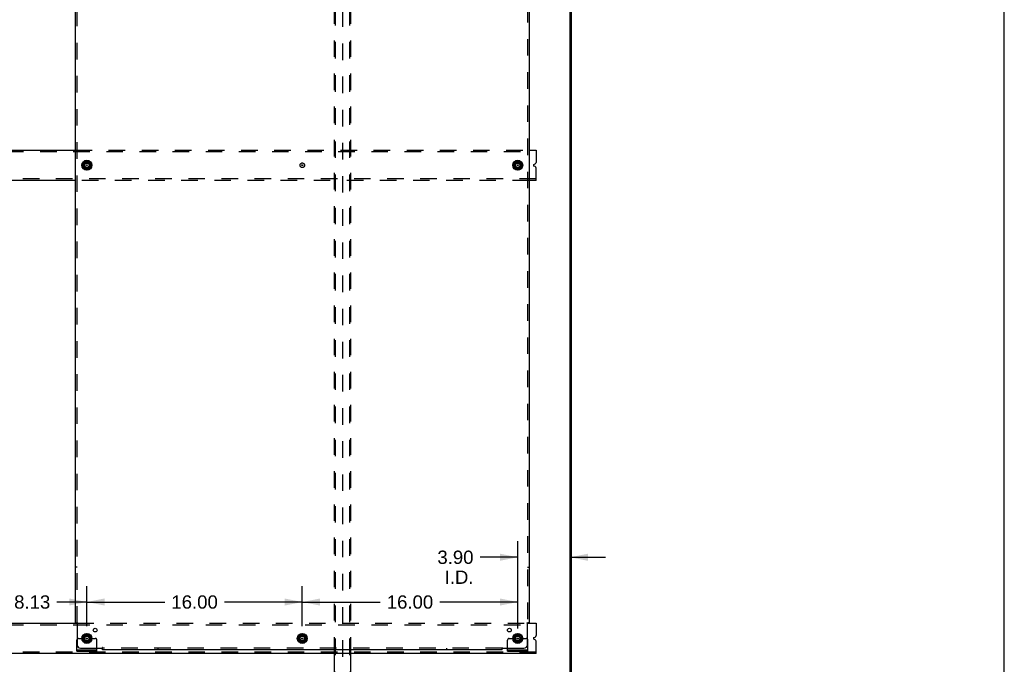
# Model space of a CAD drawing. Header units: inches. Extents: x 0 to 224, y 0 to 145.
# Tile 44 of 45: x 151 to 224, y 49 to 97. Entities that reach past the tile are written whole.
import ezdxf

# ---------------------------------------------------------------- set-up
doc = ezdxf.new("R2010")
doc.units = ezdxf.units.IN
doc.header["$LTSCALE"] = 12.302632
doc.header["$MEASUREMENT"] = 0
doc.linetypes.add('DOT', pattern=[0.2, 0.1, -0.1])
doc.linetypes.add('HIDDEN', pattern=[0.2, 0.1, -0.1])
doc.layers.get('0').update_dxf_attribs({"linetype": 'CONTINUOUS'})
for name, color, linetype in [('DEFAULT_2', 8, 'HIDDEN'), ('DIMENSIONS', 7, 'CONTINUOUS'), ('SUBPANELS', 7, 'CONTINUOUS')]:
    doc.layers.add(name, color=color, linetype=linetype)
doc.styles.get("Standard").update_dxf_attribs({"font": 'arial.ttf'})
doc.dimstyles.new('DIMSTYLE_1', dxfattribs={"dimtxt": 0.986842, "dimasz": 1.315789, "dimexe": 0.09, "dimexo": 0.07, "dimgap": 0.0375, "dimtad": 0, "dimtih": 1, "dimtoh": 1, "dimzin": 4, "dimdsep": 46, "dimtxsty": 'Standard', "dimblk": '_FILLED', "dimblk1": '_FILLED', "dimblk2": '_FILLED', "dimcen": 0.09, "dimadec": 3, "dimazin": 1, "dimtfac": 1, "dimtdec": 3, "dimtofl": 0, "dimtmove": 0, "dimatfit": 3, "dimldrblk": '_FILLED', "dimfxl": 0, "dimtolj": 1, "dimtzin": 4, "dimarcsym": 0})

# ---------------------------------------------------------------- blocks, each defined once
blk = doc.blocks.new('_FILLED')
at = {"color": 0, "linetype": 'ByBlock'}
blk.add_solid([(0, 0), (-1, 0.2), (-1, -0.2)], dxfattribs=at)
blk = doc.blocks.new('*D6')
at = {"layer": 'DIMENSIONS', "color": 2, "linetype": 'Continuous'}
for p, q in [((171.537, 51.882), (171.537, 54.849)), ((187.537, 52.069), (187.537, 54.849)), ((171.537, 53.664), (177.319, 53.664)), ((187.537, 53.664), (181.754, 53.664))]:
    blk.add_line(p, q, dxfattribs=at)
at = {"layer": 'DIMENSIONS', "color": 2, "linetype": 'Continuous', "xscale": 1.3157894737, "yscale": 1.3157894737, "zscale": 1.3157894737, "rotation": 180}
blk.add_blockref('_FILLED', (171.537, 53.664), dxfattribs=at)
at = {"layer": 'DIMENSIONS', "color": 2, "linetype": 'Continuous', "xscale": 1.3157894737, "yscale": 1.3157894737, "zscale": 1.3157894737}
blk.add_blockref('_FILLED', (187.537, 53.664), dxfattribs=at)
at = {"layer": 'DIMENSIONS', "color": 2, "linetype": 'Continuous', "insert": (179.537, 54.158), "char_height": 0.9868, "width": 3.44844, "attachment_point": 2, "line_spacing_factor": 0.9}
blk.add_mtext('16.00', dxfattribs=at)
blk = doc.blocks.new('*D7')
at = {"layer": 'DIMENSIONS', "color": 2, "linetype": 'Continuous'}
for p, q in [((155.537, 51.882), (155.537, 54.849)), ((171.537, 51.882), (171.537, 54.849)), ((155.537, 53.664), (161.319, 53.664)), ((171.537, 53.664), (165.754, 53.664))]:
    blk.add_line(p, q, dxfattribs=at)
at = {"layer": 'DIMENSIONS', "color": 2, "linetype": 'Continuous', "xscale": 1.3157894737, "yscale": 1.3157894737, "zscale": 1.3157894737, "rotation": 180}
blk.add_blockref('_FILLED', (155.537, 53.664), dxfattribs=at)
at = {"layer": 'DIMENSIONS', "color": 2, "linetype": 'Continuous', "xscale": 1.3157894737, "yscale": 1.3157894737, "zscale": 1.3157894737}
blk.add_blockref('_FILLED', (171.537, 53.664), dxfattribs=at)
at = {"layer": 'DIMENSIONS', "color": 2, "linetype": 'Continuous', "insert": (163.537, 54.158), "char_height": 0.9868, "width": 3.44844, "attachment_point": 2, "line_spacing_factor": 0.9}
blk.add_mtext('16.00', dxfattribs=at)
blk = doc.blocks.new('*D10')
at = {"layer": 'DIMENSIONS', "color": 2, "linetype": 'Continuous'}
for p, q in [((147.412, 51.882), (147.412, 54.849)), ((155.537, 51.882), (155.537, 54.849)), ((147.412, 53.664), (149.64, 53.664)), ((155.537, 53.664), (153.308, 53.664))]:
    blk.add_line(p, q, dxfattribs=at)
at = {"layer": 'DIMENSIONS', "color": 2, "linetype": 'Continuous', "xscale": 1.3157894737, "yscale": 1.3157894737, "zscale": 1.3157894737, "rotation": 180}
blk.add_blockref('_FILLED', (147.412, 53.664), dxfattribs=at)
at = {"layer": 'DIMENSIONS', "color": 2, "linetype": 'Continuous', "xscale": 1.3157894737, "yscale": 1.3157894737, "zscale": 1.3157894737}
blk.add_blockref('_FILLED', (155.537, 53.664), dxfattribs=at)
at = {"layer": 'DIMENSIONS', "color": 2, "linetype": 'Continuous', "insert": (151.474, 54.158), "char_height": 0.9868, "width": 2.68172, "attachment_point": 2, "line_spacing_factor": 0.9}
blk.add_mtext('8.13', dxfattribs=at)
blk = doc.blocks.new('*D14')
at = {"layer": 'DIMENSIONS', "color": 2, "linetype": 'Continuous'}
for p, q in [((187.537, 51.698), (187.537, 58.17)), ((187.537, 56.986), (184.75, 56.986)), ((191.433, 56.986), (194.064, 56.986))]:
    blk.add_line(p, q, dxfattribs=at)
at = {"layer": 'DIMENSIONS', "color": 2, "linetype": 'Continuous', "xscale": 1.3157894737, "yscale": 1.3157894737, "zscale": 1.3157894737}
blk.add_blockref('_FILLED', (187.537, 56.986), dxfattribs=at)
at = {"layer": 'DIMENSIONS', "color": 2, "linetype": 'Continuous', "xscale": 1.3157894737, "yscale": 1.3157894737, "zscale": 1.3157894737, "rotation": 180}
blk.add_blockref('_FILLED', (191.433, 56.986), dxfattribs=at)
at = {"layer": 'DIMENSIONS', "color": 2, "linetype": 'Continuous', "insert": (184.256, 57.479), "char_height": 0.9868, "width": 2.68172, "attachment_point": 3, "line_spacing_factor": 0.9}
blk.add_mtext('3.90\\PI.D.', dxfattribs=at)

msp = doc.modelspace()

# ---------------------------------------------------------------- linework, layer by layer
at = {"color": 7, "linetype": 'Continuous'}
for p, q in [((223.684, 0), (223.684, 144.737)), ((191.433, 42.19), (191.433, 125.982)), ((191.537, 42.19), (191.537, 125.982)), ((148.255, 87.211), (154.693, 87.211)), ((188.38, 87.211), (188.912, 87.211)), ((188.912, 87.211), (188.912, 86.298)), ((155.264, 86.249), (155.532, 86.403)), ((155.542, 86.403), (155.809, 86.249)), ((187.264, 86.249), (187.532, 86.403)), ((187.542, 86.403), (187.809, 86.249)), ((155.259, 86.24), (155.259, 85.931)), ((155.532, 85.768), (155.264, 85.923)), ((155.809, 85.923), (155.542, 85.768)), ((155.814, 86.24), (155.814, 85.931)), ((187.259, 86.24), (187.259, 85.931)), ((187.532, 85.768), (187.264, 85.923)), ((187.809, 85.923), (187.542, 85.768)), ((187.814, 86.24), (187.814, 85.931)), ((188.74, 86.144), (188.834, 86.183)), ((188.834, 85.989), (188.74, 86.028)), ((188.912, 84.961), (188.912, 85.874)), ((154.693, 84.961), (148.255, 84.961)), ((188.912, 84.961), (188.38, 84.961)), ((148.135, 52.086), (154.813, 52.086)), ((188.26, 52.086), (188.912, 52.086)), ((188.912, 52.086), (188.912, 51.173)), ((155.264, 51.124), (155.532, 51.278)), ((155.542, 51.278), (155.809, 51.124)), ((171.264, 51.124), (171.532, 51.278)), ((171.542, 51.278), (171.809, 51.124)), ((187.264, 51.124), (187.532, 51.278)), ((187.542, 51.278), (187.809, 51.124)), ((155.259, 51.115), (155.259, 50.806)), ((155.532, 50.643), (155.264, 50.798)), ((155.809, 50.798), (155.542, 50.643)), ((155.814, 51.115), (155.814, 50.806)), ((171.259, 51.115), (171.259, 50.806)), ((171.532, 50.643), (171.264, 50.798)), ((171.809, 50.798), (171.542, 50.643)), ((171.814, 51.115), (171.814, 50.806)), ((187.259, 51.115), (187.259, 50.806)), ((187.532, 50.643), (187.264, 50.798)), ((187.809, 50.798), (187.542, 50.643)), ((187.814, 51.115), (187.814, 50.806)), ((188.74, 51.019), (188.834, 51.058)), ((188.834, 50.864), (188.74, 50.903)), ((188.912, 49.836), (188.912, 50.749)), ((188.912, 49.836), (75.787, 49.836)), ((154.787, 50.013), (154.787, 50.117)), ((154.787, 50.013), (156.287, 50.013)), ((156.287, 50.013), (156.287, 50.117)), ((186.787, 50.013), (186.787, 50.117)), ((186.787, 50.013), (188.287, 50.013)), ((188.287, 50.013), (188.287, 50.117))]:
    msp.add_line(p, q, dxfattribs=at)
at = {"color": 3, "linetype": 'Continuous'}
for p, q in [((154.787, 50.117), (154.787, 50.836)), ((188.287, 50.117), (188.287, 50.836)), ((154.787, 50.117), (156.287, 50.117)), ((156.287, 50.117), (156.287, 50.242)), ((173.933, 42.336), (173.933, 49.836)), ((175.14, 42.336), (175.14, 49.836)), ((186.787, 50.117), (186.787, 50.242)), ((186.787, 50.117), (188.287, 50.117))]:
    msp.add_line(p, q, dxfattribs=at)
at = {"color": 7, "linetype": 'Continuous'}
for centre, radius in [((155.537, 86.086), 0.372), ((155.537, 86.086), 0.356), ((187.537, 86.086), 0.372), ((187.537, 86.086), 0.356), ((155.537, 86.086), 0.204), ((155.537, 86.086), 0.188), ((187.537, 86.086), 0.204), ((187.537, 86.086), 0.188), ((155.537, 50.961), 0.372), ((155.537, 50.961), 0.356), ((171.537, 50.961), 0.372), ((171.537, 50.961), 0.356), ((187.537, 50.961), 0.372), ((187.537, 50.961), 0.356), ((155.537, 50.961), 0.204), ((155.537, 50.961), 0.188), ((171.537, 50.961), 0.204), ((171.537, 50.961), 0.188), ((187.537, 50.961), 0.204), ((187.537, 50.961), 0.188)]:
    msp.add_circle(centre, radius, dxfattribs=at)
for centre, radius, start, end in [((155.537, 86.395), 0.01, 60, 120), ((187.537, 86.395), 0.01, 60, 120), ((155.269, 86.24), 0.01, 120, 179.98765), ((155.269, 85.931), 0.01, 180.01128, 239.98796), ((155.537, 85.777), 0.01, 240.01171, 299.98732), ((155.804, 86.24), 0.01, 0, 60), ((155.804, 85.931), 0.01, 300.01085, 360), ((187.269, 86.24), 0.01, 120, 179.98765), ((187.269, 85.931), 0.01, 180.01128, 239.98796), ((187.537, 85.777), 0.01, 240.01171, 299.98732), ((187.804, 86.24), 0.01, 0, 60), ((187.804, 85.931), 0.01, 300.01085, 360), ((188.764, 86.086), 0.0625, 112.5, 247.5), ((188.787, 86.298), 0.125, 292.5, 360), ((188.787, 85.874), 0.125, 0, 67.5), ((155.537, 51.27), 0.01, 60, 120), ((171.537, 51.27), 0.01, 60, 120), ((187.537, 51.27), 0.01, 60, 120), ((155.269, 51.115), 0.01, 120, 180), ((155.269, 50.806), 0.01, 180.01128, 239.98796), ((155.537, 50.652), 0.01, 240.01171, 299.98732), ((155.804, 51.115), 0.01, 0.01128, 60), ((155.804, 50.806), 0.01, 300.01085, 359.98765), ((171.269, 51.115), 0.01, 120, 180), ((171.269, 50.806), 0.01, 180.01128, 239.98796), ((171.537, 50.652), 0.01, 240.01171, 299.98732), ((171.804, 51.115), 0.01, 0.01128, 59.98796), ((171.804, 50.806), 0.01, 300.01085, 359.98765), ((187.269, 51.115), 0.01, 120, 180), ((187.269, 50.806), 0.01, 180.01128, 239.98796), ((187.537, 50.652), 0.01, 240.01171, 299.98732), ((187.804, 51.115), 0.01, 0.01128, 59.98796), ((187.804, 50.806), 0.01, 300.01085, 359.98765), ((188.764, 50.961), 0.0625, 112.5, 247.5), ((188.787, 51.173), 0.125, 292.5, 360), ((188.787, 50.749), 0.125, 0, 67.5)]:
    msp.add_arc(centre, radius, start, end, dxfattribs=at)
at = {"color": 3, "linetype": 'Continuous'}
for centre, start, end in [((154.912, 50.836), 138.70205, 180), ((188.162, 50.836), 0, 41.29795)]:
    msp.add_arc(centre, 0.125, start, end, dxfattribs=at)
at = {"layer": 'DEFAULT_2', "color": 8, "linetype": 'HIDDEN'}
for p, q in [((174.006, 42.336), (174.006, 125.836)), ((174.537, 42.221), (174.537, 125.951)), ((175.067, 42.336), (175.067, 125.836)), ((173.933, 49.836), (173.933, 122.336)), ((175.14, 49.836), (175.14, 122.336)), ((75.787, 87.107), (188.912, 87.107)), ((154.693, 87.211), (188.38, 87.211)), ((188.912, 85.065), (75.787, 85.065)), ((188.38, 84.961), (154.693, 84.961)), ((75.787, 51.982), (188.912, 51.982)), ((154.813, 52.086), (188.26, 52.086)), ((154.912, 50.961), (155.001, 50.961)), ((155.001, 50.961), (155.062, 50.961)), ((155.062, 50.961), (155.362, 50.961)), ((155.712, 50.961), (156.162, 50.961)), ((156.287, 50.242), (156.287, 50.836)), ((186.787, 50.242), (186.787, 50.836)), ((186.912, 50.961), (187.001, 50.961)), ((187.001, 50.961), (187.062, 50.961)), ((187.062, 50.961), (187.362, 50.961)), ((187.712, 50.961), (188.162, 50.961)), ((188.912, 49.94), (75.787, 49.94)), ((155.034, 50.013), (155.034, 50.117)), ((155.29, 50.013), (155.29, 50.117)), ((155.784, 50.013), (155.784, 50.117)), ((156.04, 50.013), (156.04, 50.117)), ((187.034, 50.013), (187.034, 50.117)), ((187.29, 50.013), (187.29, 50.117)), ((187.784, 50.013), (187.784, 50.117)), ((188.04, 50.013), (188.04, 50.117))]:
    msp.add_line(p, q, dxfattribs=at)
for centre, radius in [((155.537, 86.086), 0.312), ((187.537, 86.086), 0.312), ((155.537, 86.086), 0.165), ((155.537, 86.086), 0.0312), ((171.537, 86.086), 0.0312), ((187.537, 86.086), 0.165), ((187.537, 86.086), 0.0312), ((155.537, 50.961), 0.312), ((171.537, 50.961), 0.312), ((187.537, 50.961), 0.312), ((155.537, 50.961), 0.165), ((155.537, 50.961), 0.0312), ((171.537, 50.961), 0.165), ((171.537, 50.961), 0.0312), ((187.537, 50.961), 0.165), ((187.537, 50.961), 0.0312)]:
    msp.add_circle(centre, radius, dxfattribs=at)
at = {"layer": 'DEFAULT_2', "color": 8, "linetype": 'DOT'}
for centre in [(155.537, 86.086), (171.537, 86.086), (187.537, 86.086), (155.537, 50.961), (171.537, 50.961), (187.537, 50.961)]:
    msp.add_circle(centre, 0.17, dxfattribs=at)
at = {"layer": 'DEFAULT_2', "color": 8, "linetype": 'HIDDEN'}
for centre, radius, start, end in [((154.912, 50.836), 0.125, 90, 138.70205), ((155.537, 50.961), 0.175, 180, 360), ((156.162, 50.836), 0.125, 0, 90), ((186.912, 50.836), 0.125, 90, 180), ((187.537, 50.961), 0.175, 180, 360), ((188.162, 50.836), 0.125, 41.29795, 90)]:
    msp.add_arc(centre, radius, start, end, dxfattribs=at)
at = {"layer": 'SUBPANELS', "color": 3, "linetype": 'Continuous'}
for p, q in [((154.693, 52.117), (154.693, 120.055)), ((188.38, 120.055), (188.38, 52.117)), ((154.693, 52.117), (154.779, 52.117)), ((154.799, 52.1), (154.806, 52.094)), ((154.818, 52.082), (154.818, 50.492)), ((188.255, 50.492), (188.255, 52.082)), ((188.38, 52.117), (188.294, 52.117)), ((155.068, 50.242), (156.657, 50.242)), ((156.693, 50.117), (156.693, 50.204)), ((186.38, 50.117), (156.693, 50.117)), ((186.38, 50.117), (186.38, 50.204)), ((186.397, 50.223), (186.404, 50.23)), ((186.416, 50.242), (188.005, 50.242))]:
    msp.add_line(p, q, dxfattribs=at)
at = {"layer": 'SUBPANELS', "color": 8, "linetype": 'HIDDEN'}
for p, q in [((154.818, 52.117), (154.818, 120.055)), ((188.255, 120.055), (188.255, 52.117)), ((154.818, 56.242), (154.693, 56.242)), ((188.255, 56.242), (188.38, 56.242)), ((154.779, 52.117), (154.859, 52.117)), ((188.214, 52.117), (188.294, 52.117)), ((156.693, 50.204), (156.693, 50.283)), ((186.38, 50.242), (156.693, 50.242)), ((160.818, 50.242), (160.818, 50.117)), ((182.255, 50.242), (182.255, 50.117)), ((186.38, 50.204), (186.38, 50.283))]:
    msp.add_line(p, q, dxfattribs=at)
at = {"layer": 'SUBPANELS', "color": 3, "linetype": 'Continuous'}
for points in [[(154.779, 52.117), (154.781, 52.115), (154.784, 52.114), (154.786, 52.112), (154.788, 52.111), (154.789, 52.109), (154.791, 52.108), (154.793, 52.106), (154.795, 52.105), (154.796, 52.103), (154.798, 52.102), (154.799, 52.1)], [(154.806, 52.094), (154.807, 52.092), (154.809, 52.09), (154.811, 52.088), (154.813, 52.086), (154.815, 52.085), (154.816, 52.083), (154.818, 52.082)], [(188.274, 52.1), (188.268, 52.094), (188.266, 52.092), (188.264, 52.09), (188.262, 52.088), (188.26, 52.086), (188.258, 52.085), (188.257, 52.083), (188.255, 52.082)], [(188.294, 52.117), (188.292, 52.115), (188.29, 52.114), (188.288, 52.112), (188.286, 52.111), (188.284, 52.109), (188.282, 52.108), (188.28, 52.106), (188.279, 52.105), (188.277, 52.103), (188.276, 52.102), (188.274, 52.1)], [(156.676, 50.223), (156.669, 50.23), (156.667, 50.232), (156.666, 50.234), (156.664, 50.235), (156.662, 50.237), (156.66, 50.239), (156.659, 50.241), (156.657, 50.242)], [(156.693, 50.204), (156.691, 50.206), (156.69, 50.208), (156.688, 50.21), (156.687, 50.212), (156.685, 50.214), (156.683, 50.215), (156.682, 50.217), (156.68, 50.219), (156.679, 50.22), (156.677, 50.222), (156.676, 50.223)], [(186.38, 50.204), (186.382, 50.206), (186.384, 50.208), (186.385, 50.21), (186.387, 50.212), (186.388, 50.214), (186.39, 50.215), (186.391, 50.217), (186.393, 50.219), (186.394, 50.22), (186.396, 50.222), (186.397, 50.223)], [(186.404, 50.23), (186.406, 50.232), (186.408, 50.234), (186.409, 50.235), (186.411, 50.237), (186.413, 50.239), (186.414, 50.241), (186.416, 50.242)]]:
    msp.add_lwpolyline(points, dxfattribs=at)
at = {"layer": 'SUBPANELS', "color": 8, "linetype": 'HIDDEN'}
for points in [[(154.837, 52.095), (154.833, 52.092), (154.83, 52.09), (154.828, 52.089), (154.826, 52.088), (154.823, 52.086), (154.821, 52.085), (154.82, 52.083), (154.818, 52.082)], [(154.859, 52.117), (154.858, 52.115), (154.857, 52.114), (154.856, 52.112), (154.855, 52.11), (154.854, 52.109), (154.853, 52.107), (154.852, 52.106), (154.85, 52.104), (154.849, 52.103), (154.847, 52.101), (154.845, 52.1), (154.843, 52.099), (154.841, 52.097), (154.839, 52.096), (154.837, 52.095)], [(188.214, 52.117), (188.215, 52.115), (188.216, 52.114), (188.217, 52.112), (188.218, 52.11), (188.219, 52.109), (188.22, 52.107), (188.221, 52.106), (188.223, 52.104), (188.224, 52.103), (188.226, 52.101), (188.228, 52.1), (188.23, 52.099), (188.232, 52.097), (188.234, 52.096), (188.236, 52.095), (188.241, 52.092)], [(188.241, 52.092), (188.243, 52.09), (188.245, 52.089), (188.248, 52.088), (188.25, 52.086), (188.252, 52.085), (188.254, 52.083), (188.255, 52.082)], [(156.668, 50.257), (156.666, 50.254), (156.665, 50.252), (156.663, 50.25), (156.662, 50.248), (156.66, 50.246), (156.659, 50.244), (156.657, 50.242)], [(156.693, 50.283), (156.691, 50.282), (156.689, 50.282), (156.688, 50.281), (156.686, 50.28), (156.685, 50.279), (156.683, 50.277), (156.681, 50.276), (156.68, 50.275), (156.678, 50.273), (156.677, 50.271), (156.676, 50.27), (156.674, 50.268), (156.673, 50.266), (156.672, 50.264), (156.67, 50.261), (156.668, 50.257)], [(186.38, 50.283), (186.382, 50.282), (186.384, 50.282), (186.385, 50.281), (186.387, 50.28), (186.389, 50.279), (186.39, 50.277), (186.392, 50.276), (186.393, 50.275), (186.395, 50.273), (186.396, 50.271), (186.397, 50.27), (186.399, 50.268), (186.4, 50.266), (186.401, 50.264), (186.403, 50.261)], [(186.403, 50.261), (186.405, 50.257), (186.407, 50.254), (186.408, 50.252), (186.41, 50.25), (186.411, 50.248), (186.413, 50.246), (186.414, 50.244), (186.416, 50.242)]]:
    msp.add_lwpolyline(points, dxfattribs=at)
for centre in [(155.537, 86.086), (187.537, 86.086), (155.537, 50.961), (171.537, 50.961), (187.537, 50.961)]:
    msp.add_circle(centre, 0.25, dxfattribs=at)
at = {"layer": 'SUBPANELS', "color": 3, "linetype": 'Continuous'}
for centre in [(156.155, 51.58), (186.918, 51.58)]:
    msp.add_circle(centre, 0.141, dxfattribs=at)
for centre, start, end in [((155.068, 50.492), 180, 270), ((188.005, 50.492), 270, 360)]:
    msp.add_arc(centre, 0.25, start, end, dxfattribs=at)

# ---------------------------------------------------------------- dimensions: what is measured, and where the dimension line sits
at = {"layer": 'DIMENSIONS', "color": 2, "linetype": 'Continuous'}
dim = msp.add_linear_dim(base=(187.537, 56.986), p1=(191.433, 42.19), p2=(187.537, 51.628), angle=180, text='<>\\PI.D.', dimstyle='DIMSTYLE_1', dxfattribs=at)
dim.commit()
dim.dimension.update_dxf_attribs({"geometry": '*D14', "text_midpoint": (182.915, 56.246), "dimtype": 160})
for base, p1, p2, picture, middle in [((147.411580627, 53.664364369), (155.536580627, 51.811883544), (147.411580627, 51.811883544), '*D10', (151.469127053, 53.658862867)), ((155.537, 53.664), (171.537, 51.812), (155.537, 51.812), '*D7', (163.579, 53.659))]:
    dim = msp.add_linear_dim(base=base, p1=p1, p2=p2, angle=180, dimstyle='DIMSTYLE_1', dxfattribs=at)
    dim.commit()
    dim.dimension.update_dxf_attribs({"geometry": picture, "text_midpoint": middle, "dimtype": 160})
dim = msp.add_linear_dim(base=(187.537, 53.664), p1=(171.537, 51.812), p2=(187.537, 51.999), dimstyle='DIMSTYLE_1', dxfattribs=at)
dim.commit()
dim.dimension.update_dxf_attribs({"geometry": '*D6', "text_midpoint": (179.579, 53.659), "dimtype": 160})

doc.saveas('drawing.dxf')
